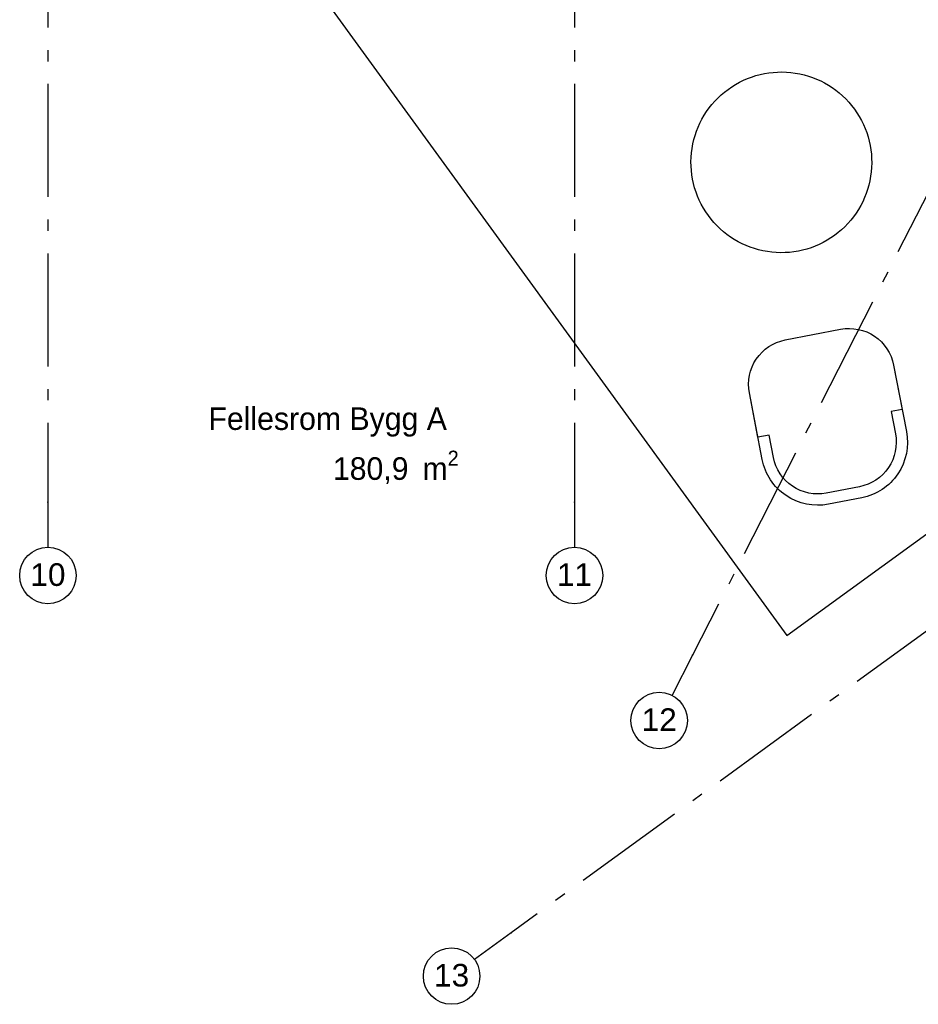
# Model space of a CAD drawing. Header units: millimetres. Extents: x -5000 to 341424, y -9235 to 550260.
# Tile 184 of 236: x 314546 to 318523, y 337764 to 342122. Entities that reach past the tile are written whole.
import ezdxf
from ezdxf.enums import TextEntityAlignment as Align

# ---------------------------------------------------------------- set-up
doc = ezdxf.new("R2010")
doc.units = ezdxf.units.MM
doc.header["$LTSCALE"] = 0.5
doc.header["$MEASUREMENT"] = 0
doc.linetypes.add('Akselinje', pattern=[1500, 1000, -200, 100, -200])
doc.linetypes.add('PLINE', pattern=[0])
for name, color, linetype in [('255- Gulvoverflate(Nye konstruksjoner)', 7, 'Continuous'), ('82-- Modullinjer(Nye konstruksjoner)', 7, 'Continuous'), ('862- M___Nettoareal(Nye konstruksjoner)', 7, 'Continuous'), ('862- M___Nettoareal(Polylinje)(Nye konstruksjoner)', 7, 'Continuous'), ('862- M___Nettoareal(Tekst)(Nye konstruksjoner)', 7, 'Continuous'), ('878- Annen overflate_visuell informasjon(Nye konstruksjoner)', 7, 'Continuous')]:
    doc.layers.add(name, color=color, linetype=linetype)
doc.styles.add('GENERATED_STYLE_1', font='txt')
doc.styles.add('GENERATED_STYLE_5', font='arial.ttf')

# ---------------------------------------------------------------- blocks, each defined once
blk = doc.blocks.new('Fellesrom Bygg A__6', base_point=(315918.6, 340263.6))
at = {"layer": '862- M___Nettoareal(Tekst)(Nye konstruksjoner)', "insert": (315932, 340214.3), "char_height": 100, "attachment_point": 1, "style": 'GENERATED_STYLE_1'}
blk.add_mtext('\\A1;{\\pql;\\pt0,2300;\\fAvenir Light|b0|i0|c0|p0;\\W1.000000;180,9\\fAvenir Light|b0|i0|c0|p0;\\W1.000000;\\A1{\\H.66x;\\S^  ;}\\fAvenir Light|b0|i0|c0|p0;\\W1.000000; m\\fAvenir Light|b0|i0|c0|p0;\\W1.000000;\\A1{\\H.66x;\\S2^  ;}}', dxfattribs=at)
at = {"layer": '862- M___Nettoareal(Tekst)(Nye konstruksjoner)', "style": 'GENERATED_STYLE_1'}
for tag, p in [('DUMMY_861', (316456.2, 340451.8)), ('ROOM_NAME', (315381.1, 340406.1)), ('DUMMY_862', (315381.1, 340263.6))]:
    blk.add_attdef(tag, text='', height=100, dxfattribs=at).set_placement(p, align=Align.TOP_LEFT)
blk = doc.blocks.new('UTEPLASS__30', base_point=(318650.3, 343469.5))
at = {"layer": '862- M___Nettoareal(Polylinje)(Nye konstruksjoner)', "linetype": 'PLINE', "flags": 128}
blk.add_lwpolyline([(322268.5, 342541.3), (320447.4, 345047.8), (314760.9, 345047.8), (314760.9, 342197.8), (315905.4, 342197.8), (317940.3, 339396.6)], close=True, dxfattribs=at)
at = {"layer": '862- M___Nettoareal(Tekst)(Nye konstruksjoner)', "style": 'GENERATED_STYLE_1'}
for tag, p in [('DUMMY_861', (318965.2, 343657.7)), ('ROOM_NAME', (318335.5, 343607.9)), ('DUMMY_862', (318335.5, 343469.5))]:
    blk.add_attdef(tag, text='', height=100, dxfattribs=at).set_placement(p, align=Align.TOP_LEFT)
blk = doc.blocks.new('Standard grid marker[100]', base_point=(314670.9, 363787.1))
at = {"layer": '82-- Modullinjer(Nye konstruksjoner)', "linetype": 'Akselinje'}
for p, q in [((314670.9, 363587.1), (314670.9, 339987.1)), ((314670.9, 339987.1), (314670.9, 339787.1))]:
    blk.add_line(p, q, dxfattribs=at)
at = {"layer": '82-- Modullinjer(Nye konstruksjoner)', "linetype": 'PLINE'}
blk.add_circle((314670.9, 339662.1), 125, dxfattribs=at)
at = {"layer": '82-- Modullinjer(Nye konstruksjoner)', "linetype": 'Akselinje'}
blk.add_point((314670.9, 339987.1), dxfattribs=at)
blk.add_point((314670.9, 339987.1), dxfattribs=at)
at = {"layer": '82-- Modullinjer(Nye konstruksjoner)', "style": 'GENERATED_STYLE_5'}
for tag, p in [('AC_MarkerText_1_0', (314670.9, 363965.8)), ('AC_MarkerText_1_1', (314670.9, 339715.8))]:
    blk.add_attdef(tag, text='', height=100, rotation=360, dxfattribs=at).set_placement(p, align=Align.TOP_CENTER)
blk = doc.blocks.new('Standard grid marker[102]', base_point=(335201.2, 351507.3))
at = {"layer": '82-- Modullinjer(Nye konstruksjoner)', "linetype": 'Akselinje'}
for p, q in [((335039.4, 351389.7), (316720.3, 338080.1)), ((316720.3, 338080.1), (316558.5, 337962.6))]:
    blk.add_line(p, q, dxfattribs=at)
at = {"layer": '82-- Modullinjer(Nye konstruksjoner)', "linetype": 'PLINE'}
blk.add_circle((316457.4, 337889.1), 125, dxfattribs=at)
at = {"layer": '82-- Modullinjer(Nye konstruksjoner)', "linetype": 'Akselinje'}
blk.add_point((316720.3, 338080.1), dxfattribs=at)
blk.add_point((316720.3, 338080.1), dxfattribs=at)
at = {"layer": '82-- Modullinjer(Nye konstruksjoner)', "style": 'GENERATED_STYLE_5'}
for tag, p in [('AC_MarkerText_1_0', (335302.4, 351634.5)), ('AC_MarkerText_1_1', (316457.4, 337942.8))]:
    blk.add_attdef(tag, text='', height=100, rotation=360, dxfattribs=at).set_placement(p, align=Align.TOP_CENTER)
blk = doc.blocks.new('Standard grid marker[103]', base_point=(328965.2, 361765.1))
at = {"layer": '82-- Modullinjer(Nye konstruksjoner)', "linetype": 'Akselinje'}
for p, q in [((328874.4, 361586.9), (317523.7, 339309.8)), ((317523.7, 339309.8), (317432.9, 339131.6))]:
    blk.add_line(p, q, dxfattribs=at)
at = {"layer": '82-- Modullinjer(Nye konstruksjoner)', "linetype": 'PLINE'}
blk.add_circle((317376.1, 339020.3), 125, dxfattribs=at)
at = {"layer": '82-- Modullinjer(Nye konstruksjoner)', "linetype": 'Akselinje'}
blk.add_point((317523.7, 339309.8), dxfattribs=at)
blk.add_point((317523.7, 339309.8), dxfattribs=at)
at = {"layer": '82-- Modullinjer(Nye konstruksjoner)', "style": 'GENERATED_STYLE_5'}
for tag, p in [('AC_MarkerText_1_0', (329022, 361930.2)), ('AC_MarkerText_1_1', (317376.1, 339073.9))]:
    blk.add_attdef(tag, text='', height=100, rotation=360, dxfattribs=at).set_placement(p, align=Align.TOP_CENTER)
blk = doc.blocks.new('Standard grid marker[104]', base_point=(317000.9, 363787.1))
at = {"layer": '82-- Modullinjer(Nye konstruksjoner)', "linetype": 'Akselinje'}
for p, q in [((317000.9, 363587.1), (317000.9, 339987.1)), ((317000.9, 339987.1), (317000.9, 339787.1))]:
    blk.add_line(p, q, dxfattribs=at)
at = {"layer": '82-- Modullinjer(Nye konstruksjoner)', "linetype": 'PLINE'}
blk.add_circle((317000.9, 339662.1), 125, dxfattribs=at)
at = {"layer": '82-- Modullinjer(Nye konstruksjoner)', "linetype": 'Akselinje'}
blk.add_point((317000.9, 339987.1), dxfattribs=at)
blk.add_point((317000.9, 339987.1), dxfattribs=at)
at = {"layer": '82-- Modullinjer(Nye konstruksjoner)', "style": 'GENERATED_STYLE_5'}
for tag, p in [('AC_MarkerText_1_0', (317000.9, 363965.8)), ('AC_MarkerText_1_1', (317000.9, 339715.8))]:
    blk.add_attdef(tag, text='', height=100, rotation=360, dxfattribs=at).set_placement(p, align=Align.TOP_CENTER)

msp = doc.modelspace()

# ---------------------------------------------------------------- linework, layer by layer
at = {"layer": '255- Gulvoverflate(Nye konstruksjoner)', "linetype": 'PLINE', "flags": 128}
msp.add_lwpolyline([(320447.4, 345047.8), (314760.9, 345047.8), (314760.9, 342197.8), (315905.4, 342197.8), (317940.3, 339396.6), (322268.5, 342541.3)], close=True, dxfattribs=at)
at = {"layer": '878- Annen overflate_visuell informasjon(Nye konstruksjoner)', "linetype": 'PLINE', "flags": 128}
for points in [[(317593.4, 341254.5, -0.414214), (317680.7, 341813.4, -0.414214), (318239.6, 341726.1, -0.414214), (318152.3, 341167.2, -0.414214)], [(317775, 340469.8, -0.414214), (317933.4, 340704.1), (318178.8, 340751.6, -0.414214), (318413.2, 340593.3), (318470.2, 340298.7, -0.414214), (318272.2, 340005.8), (318125, 339977.3, -0.414214), (317832, 340175.2)], [(318451.2, 340396.9), (318402.1, 340387.4), (318421.1, 340289.2, -0.414214), (318262.7, 340054.9), (318115.5, 340026.4, -0.414214), (317881.1, 340184.7), (317862.1, 340282.9), (317813, 340273.4), (317775, 340469.8, -0.414214), (317933.4, 340704.1), (318178.8, 340751.6, -0.414214), (318413.2, 340593.3)]]:
    msp.add_lwpolyline(points, format="xyb", close=True, dxfattribs=at)

# ---------------------------------------------------------------- block references
at = {"layer": '82-- Modullinjer(Nye konstruksjoner)', "linetype": 'PLINE'}
ref = msp.add_blockref('Standard grid marker[100]', (314670.9, 363787.1), dxfattribs=at)
ref.add_attrib('AC_MarkerText_1_1', '10', dxfattribs={"color": 7, "height": 100, "rotation": 360, "style": 'GENERATED_STYLE_5'}).set_placement((314670.9, 339715.8), align=Align.TOP_CENTER)
ref = msp.add_blockref('Standard grid marker[104]', (317000.9, 363787.1), dxfattribs=at)
ref.add_attrib('AC_MarkerText_1_1', '11', dxfattribs={"color": 7, "height": 100, "rotation": 360, "style": 'GENERATED_STYLE_5'}).set_placement((317000.9, 339715.8), align=Align.TOP_CENTER)
ref = msp.add_blockref('Standard grid marker[103]', (328965.2, 361765.1), dxfattribs=at)
ref.add_attrib('AC_MarkerText_1_1', '12', dxfattribs={"color": 7, "height": 100, "rotation": 360, "style": 'GENERATED_STYLE_5'}).set_placement((317376.1, 339073.9), align=Align.TOP_CENTER)
ref = msp.add_blockref('Standard grid marker[102]', (335201.2, 351507.3), dxfattribs=at)
ref.add_attrib('AC_MarkerText_1_1', '13', dxfattribs={"color": 7, "height": 100, "rotation": 360, "style": 'GENERATED_STYLE_5'}).set_placement((316457.4, 337942.8), align=Align.TOP_CENTER)
at = {"layer": '862- M___Nettoareal(Nye konstruksjoner)', "linetype": 'Continuous'}
ref = msp.add_blockref('Fellesrom Bygg A__6', (315918.6, 340263.6), dxfattribs=at)
ref.add_attrib('ROOM_NAME', 'Fellesrom Bygg A', dxfattribs={"layer": '862- M___Nettoareal(Tekst)(Nye konstruksjoner)', "color": 7, "height": 100, "style": 'GENERATED_STYLE_1'}).set_placement((315381.1, 340406.1), align=Align.TOP_LEFT)
msp.add_blockref('UTEPLASS__30', (318650.3, 343469.5), dxfattribs=at)

doc.saveas('drawing.dxf')
